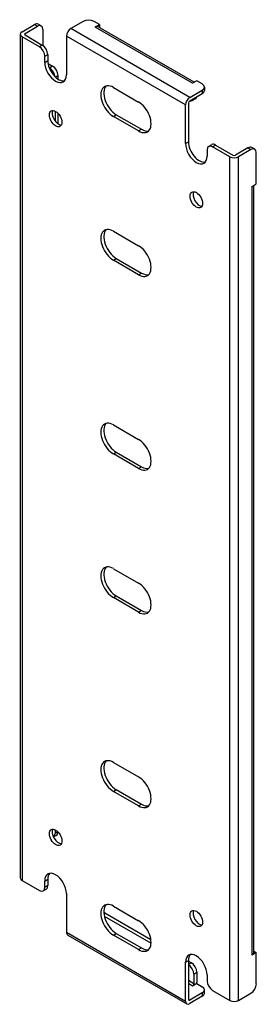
# Model space of a CAD drawing. Header units: inches. Extents: x 94.3 to 98.2, y 32.7 to 48.8.
import ezdxf

# ---------------------------------------------------------------- set-up
doc = ezdxf.new("R2010")
doc.units = ezdxf.units.IN
doc.header["$MEASUREMENT"] = 0
doc.layers.add('Visible Edges(ANSI)', color=7, linetype='Continuous', lineweight=25)
doc.layers.add('Visible Tangent Edges(ANSI)', color=7, linetype='Continuous', lineweight=25)

msp = doc.modelspace()

# ---------------------------------------------------------------- linework, layer by layer
at = {"layer": 'Visible Edges(ANSI)'}
for p, q in [((94.364, 48.61), (94.567, 48.727)), ((94.63, 48.733), (94.678, 48.706)), ((95.363, 48.778), (95.159, 48.661)), ((95.628, 48.727), (95.54, 48.778)), ((95.558, 48.687), (95.628, 48.727)), ((95.628, 48.727), (95.628, 48.68)), ((94.335, 48.569), (94.335, 34.791)), ((94.412, 48.582), (94.615, 48.699)), ((94.704, 48.648), (94.704, 48.387)), ((95.558, 48.687), (95.558, 48.687)), ((95.558, 48.687), (95.558, 48.687)), ((97.178, 47.785), (95.607, 48.692)), ((94.647, 48.365), (94.364, 48.529)), ((94.412, 48.557), (94.695, 48.393)), ((95.089, 48.539), (95.089, 47.906)), ((94.736, 48.11), (94.736, 48.212)), ((94.784, 48.24), (94.784, 48.138)), ((94.788, 48.089), (94.863, 48.046)), ((94.807, 48.023), (94.815, 48.019)), ((94.951, 47.893), (94.951, 47.837)), ((97.219, 47.809), (97.149, 47.768)), ((97.149, 47.768), (97.149, 47.768)), ((97.149, 47.768), (97.149, 47.768)), ((97.307, 47.758), (97.219, 47.809)), ((95.856, 47.7), (96.267, 47.462)), ((97.104, 47.538), (97.307, 47.656)), ((97.104, 47.482), (97.307, 47.6)), ((97.344, 47.707), (97.344, 47.651)), ((97.082, 47.445), (97.082, 46.811)), ((97.193, 47.512), (97.145, 47.484)), ((94.903, 47.315), (94.903, 47.154)), ((94.951, 47.278), (94.951, 47.107)), ((97.034, 46.783), (97.034, 47.417)), ((96.267, 46.989), (95.856, 47.226)), ((95.904, 47.254), (96.315, 47.017)), ((97.387, 46.681), (97.387, 46.579)), ((97.413, 46.738), (97.461, 46.766)), ((97.759, 46.568), (97.476, 46.732)), ((97.524, 46.76), (97.807, 46.596)), ((98.055, 46.714), (97.851, 46.596)), ((98.103, 46.686), (97.899, 46.568)), ((98.165, 46.692), (98.117, 46.72)), ((98.191, 46.125), (98.191, 46.635)), ((98.121, 46.084), (98.191, 46.125)), ((98.121, 46.084), (98.121, 46.084)), ((98.121, 46.084), (98.121, 46.084)), ((98.15, 33.571), (98.15, 46.101)), ((95.856, 45.353), (96.267, 45.115)), ((96.267, 44.641), (95.856, 44.879)), ((95.904, 44.907), (96.315, 44.669)), ((95.856, 42.189), (96.267, 41.951)), ((96.267, 41.478), (95.856, 41.715)), ((95.904, 41.743), (96.315, 41.505)), ((95.856, 39.841), (96.267, 39.604)), ((96.267, 39.13), (95.856, 39.368)), ((95.904, 39.395), (96.315, 39.158)), ((95.856, 36.677), (96.267, 36.44)), ((96.267, 35.966), (95.856, 36.204)), ((95.904, 36.232), (96.315, 35.994)), ((94.903, 35.577), (94.903, 35.516)), ((94.925, 35.486), (94.878, 35.459)), ((94.364, 34.75), (94.647, 34.587)), ((94.736, 34.638), (94.736, 34.74)), ((94.784, 34.768), (94.784, 34.666)), ((94.71, 34.581), (94.758, 34.608)), ((95.089, 34.536), (95.089, 33.902)), ((95.856, 34.33), (96.267, 34.092)), ((95.707, 34.168), (96.472, 33.727)), ((95.716, 34.218), (96.469, 33.784)), ((95.11, 33.857), (97.054, 32.734)), ((96.267, 33.619), (95.856, 33.856)), ((95.904, 33.884), (96.315, 33.647)), ((98.191, 33.571), (98.121, 33.53)), ((98.121, 33.53), (98.121, 33.531)), ((98.121, 33.531), (98.121, 33.531)), ((98.15, 33.595), (98.191, 33.571)), ((98.191, 33.061), (98.191, 33.571)), ((97.034, 32.779), (97.034, 33.413)), ((97.082, 33.441), (97.082, 32.807)), ((97.082, 33.43), (97.131, 33.402)), ((97.082, 33.375), (97.083, 33.374)), ((97.171, 33.221), (97.171, 33.063)), ((97.219, 33.249), (97.219, 33.09)), ((97.387, 33.209), (97.387, 33.107)), ((97.219, 33.065), (97.149, 33.025)), ((97.149, 33.025), (97.149, 33.025)), ((97.149, 33.025), (97.149, 33.025)), ((97.219, 33.065), (97.307, 33.014)), ((97.307, 32.912), (97.104, 32.795)), ((97.307, 32.857), (97.104, 32.739)), ((97.344, 32.908), (97.344, 32.963)), ((97.476, 32.954), (97.759, 32.79)), ((97.899, 32.79), (98.103, 32.908))]:
    msp.add_line(p, q, dxfattribs=at)
for centre, major_axis, start_param, end_param in [((94.567, 48.625), (0.062, 0.108), 0, 0.785398), ((95.451, 48.727), (0.125, 0), 0.785398, 2.356194), ((94.434, 48.569), (-0.099, 0), 5.497787, 7.068583), ((94.434, 48.569), (-0.031, 0), 5.497787, 7.068583), ((94.615, 48.597), (0.062, 0.108), 5.497787, 7.068583), ((95.159, 48.58), (0.0495, 0.0857), 0.785398, 2.356194), ((95.558, 48.606), (0.0495, 0.0857), 0, 0.785398), ((94.647, 48.263), (0.062, -0.108), 0.785398, 2.356194), ((94.695, 48.291), (-0.063, 0.108), 3.926991, 5.497787), ((94.912, 48.008), (0.125, -0.217), 3.926991, 7.068583), ((94.96, 48.036), (0.125, -0.217), 3.926991, 6.089646), ((94.815, 47.916), (0.062, -0.108), 0.887242, 2.356194), ((94.863, 47.944), (-0.063, 0.108), 3.926991, 5.497787), ((95.856, 47.463), (-0.145, 0.251), 5.497787, 8.63938), ((97.149, 47.687), (0.0495, 0.0857), 0.721823, 0.785398), ((97.219, 47.707), (0.125, 0), 5.497787, 7.068583), ((95.904, 47.491), (-0.145, 0.251), 0.166574, 2.356194), ((97.219, 47.651), (0.125, 0), 5.497787, 6.283185), ((96.267, 47.226), (0.145, -0.251), 5.497787, 8.63938), ((97.104, 47.457), (0.0495, 0.0857), 0.785398, 2.356194), ((97.104, 47.457), (0.0155, 0.0268), 0.785398, 2.356194), ((97.083, 47.593), (0.062, -0.108), 5.726091, 6.840784), ((97.131, 47.62), (0.063, -0.108), 0, 0.557599), ((94.96, 47.219), (-0.073, 0.126), 0.338008, 2.803584), ((96.315, 47.253), (0.145, -0.251), 5.497787, 6.116612), ((97.259, 46.709), (0.125, -0.217), 3.926991, 6.089646), ((97.211, 46.681), (0.125, -0.217), 3.926991, 7.068583), ((97.476, 46.63), (-0.062, 0.108), 5.497787, 7.068583), ((97.524, 46.658), (-0.062, 0.108), 5.497787, 6.283185), ((98.055, 46.612), (0.062, 0.108), 0, 0.785398), ((98.103, 46.584), (0.062, 0.108), 5.497787, 7.068583), ((97.829, 46.609), (0.099, 0), 3.926991, 5.497787), ((97.829, 46.609), (0.031, 0), 3.926991, 5.497787), ((97.259, 45.892), (-0.072, 0.126), 0.338008, 2.803584), ((98.051, 46.125), (0.099, 0), 5.497787, 5.561362), ((95.856, 45.116), (-0.145, 0.251), 5.497787, 8.63938), ((95.904, 45.144), (-0.145, 0.251), 0.166574, 2.356194), ((96.267, 44.878), (0.145, -0.251), 5.497787, 8.63938), ((96.315, 44.906), (0.145, -0.251), 5.497787, 6.116612), ((95.856, 41.952), (-0.145, 0.251), 5.497787, 8.63938), ((95.904, 41.98), (-0.145, 0.251), 0.166574, 2.356194), ((96.267, 41.714), (0.145, -0.251), 5.497787, 8.63938), ((96.315, 41.742), (0.145, -0.251), 5.497787, 6.116612), ((95.856, 39.605), (-0.145, 0.251), 5.497787, 8.63938), ((95.904, 39.632), (-0.145, 0.251), 0.166574, 2.356194), ((96.267, 39.367), (0.145, -0.251), 5.497787, 8.63938), ((96.315, 39.395), (0.145, -0.251), 5.497787, 6.116612), ((95.856, 36.441), (-0.145, 0.251), 5.497787, 8.63938), ((95.904, 36.468), (-0.145, 0.251), 0.166574, 2.356194), ((96.267, 36.203), (0.145, -0.251), 5.497787, 8.63938), ((96.315, 36.231), (0.145, -0.251), 5.497787, 6.116612), ((94.96, 35.482), (-0.073, 0.126), 0.338008, 2.803584), ((94.863, 35.595), (0.062, -0.108), 0, 0.762813), ((94.815, 35.567), (0.062, -0.108), 0.012335, 0.785398), ((94.912, 34.638), (-0.125, 0.217), 3.926991, 7.068583), ((94.434, 34.791), (-0.099, 0), 0, 0.785398), ((94.96, 34.666), (-0.125, 0.217), 0.193539, 0.785398), ((94.647, 34.689), (0.062, -0.108), 5.497787, 7.068583), ((94.695, 34.717), (0.063, -0.108), 0, 0.785398), ((95.856, 34.093), (-0.145, 0.251), 5.497787, 8.63938), ((95.904, 34.121), (-0.145, 0.251), 0.166574, 2.356194), ((97.259, 34.155), (-0.072, 0.126), 0.338008, 2.803584), ((95.716, 34.116), (-0.063, 0.108), 5.497787, 5.695787), ((96.267, 33.856), (0.145, -0.251), 5.497787, 8.63938), ((95.159, 33.943), (-0.0495, -0.0857), 5.497787, 6.283185), ((96.315, 33.883), (0.145, -0.251), 5.497787, 6.116612), ((97.211, 33.311), (-0.125, 0.217), 3.926991, 7.068583), ((97.259, 33.339), (-0.125, 0.217), 0.193539, 0.785398), ((98.051, 33.571), (0.099, 0), 5.497787, 6.283185), ((97.083, 33.272), (0.062, -0.108), 0.785398, 2.356194), ((97.131, 33.3), (-0.063, 0.108), 3.926991, 5.497787), ((97.149, 33.05), (0.0155, 0.0268), 3.926991, 5.497787), ((97.149, 33.05), (0.0495, 0.0857), 5.177171, 5.497787), ((97.219, 32.963), (0.125, 0), 5.497787, 7.068583), ((97.476, 33.056), (-0.062, 0.108), 0.785398, 2.356194), ((98.103, 33.01), (-0.063, -0.108), 0.785398, 2.356194), ((97.104, 32.82), (-0.0155, -0.0268), 5.497787, 7.068583), ((97.219, 32.908), (0.125, 0), 5.497787, 6.283185), ((97.104, 32.82), (-0.0495, -0.0857), 5.497787, 7.068583), ((97.829, 32.83), (0.099, 0), 3.926991, 5.497787)]:
    msp.add_ellipse(centre, major_axis=major_axis, ratio=0.57735, start_param=start_param, end_param=end_param, dxfattribs=at)
for centre, major_axis in [((94.912, 47.191), (0.072, -0.126)), ((97.211, 45.865), (0.072, -0.126)), ((94.912, 35.454), (-0.072, 0.126)), ((97.211, 34.127), (-0.072, 0.126))]:
    msp.add_ellipse(centre, major_axis=major_axis, ratio=0.57735, dxfattribs=at)
at = {"layer": 'Visible Tangent Edges(ANSI)'}
for p, q in [((94.567, 48.727), (94.615, 48.699)), ((94.412, 48.557), (94.412, 48.582)), ((97.104, 47.538), (95.159, 48.661)), ((97.149, 47.768), (95.558, 48.687)), ((94.364, 48.529), (94.364, 34.75)), ((97.034, 47.417), (95.089, 48.539)), ((94.695, 48.393), (94.647, 48.365)), ((94.736, 48.212), (94.784, 48.24)), ((94.736, 48.11), (94.784, 48.138)), ((94.863, 48.046), (94.815, 48.019)), ((94.91, 47.869), (94.951, 47.893)), ((97.307, 47.656), (97.307, 47.6)), ((95.856, 47.226), (95.904, 47.254)), ((96.267, 46.989), (96.315, 47.017)), ((97.034, 46.783), (97.082, 46.811)), ((97.476, 46.732), (97.524, 46.76)), ((98.055, 46.714), (98.103, 46.686)), ((97.759, 32.79), (97.759, 46.568)), ((97.899, 32.79), (97.899, 46.568)), ((98.121, 33.531), (98.121, 46.084)), ((95.856, 44.879), (95.904, 44.907)), ((96.267, 44.641), (96.315, 44.669)), ((95.856, 41.715), (95.904, 41.743)), ((96.267, 41.478), (96.315, 41.505)), ((95.856, 39.368), (95.904, 39.395)), ((96.267, 39.13), (96.315, 39.158)), ((95.856, 36.204), (95.904, 36.232)), ((96.267, 35.966), (96.315, 35.994)), ((94.95, 35.543), (94.903, 35.516)), ((94.736, 34.74), (94.784, 34.768)), ((94.784, 34.666), (94.736, 34.638)), ((95.7, 34.209), (95.716, 34.218)), ((95.089, 33.902), (97.034, 32.779)), ((95.856, 33.856), (95.904, 33.884)), ((96.267, 33.619), (96.315, 33.647)), ((97.034, 33.413), (97.082, 33.441)), ((97.131, 33.402), (97.083, 33.374)), ((97.171, 33.221), (97.219, 33.249)), ((97.171, 33.063), (97.082, 33.114)), ((97.149, 33.025), (97.082, 33.064)), ((97.104, 32.795), (97.082, 32.807)), ((97.307, 32.912), (97.307, 32.857))]:
    msp.add_line(p, q, dxfattribs=at)

doc.saveas('drawing.dxf')
